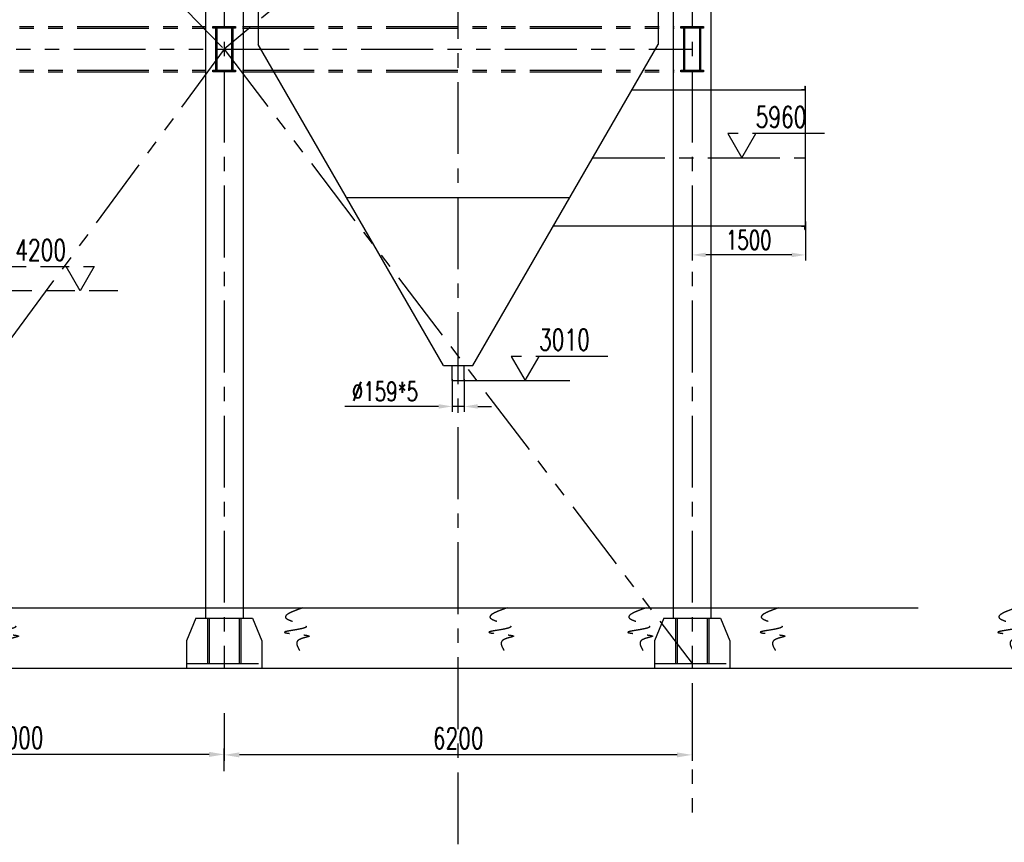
# Model space of a CAD drawing. Header units: millimetres. Extents: x -21 to 67273, y 14 to 95134.
# Tile 17 of 55: x 24244 to 37290, y 33915 to 44812. Entities that reach past the tile are written whole.
import ezdxf
from ezdxf.enums import TextEntityAlignment as Align

# ---------------------------------------------------------------- set-up
doc = ezdxf.new("R2010")
doc.units = ezdxf.units.MM
doc.header["$LTSCALE"] = 30
for name, pattern in [('CENTER', [50.8, 31.75, -6.35, 6.35, -6.35]), ('DASHED', [19.05, 12.7, -6.35]), ('PHANTOM', [63.5, 31.75, -6.35, 6.35, -6.35, 6.35, -6.35])]:
    doc.linetypes.add(name, pattern=pattern)
doc.layers.get('Defpoints').update_dxf_attribs({"color": 5})
for name, color, linetype in [('双点画线', 6, 'PHANTOM'), ('标注', 3, 'Continuous'), ('点画线', 2, 'CENTER'), ('虚线', 1, 'DASHED')]:
    doc.layers.add(name, color=color, linetype=linetype)
doc.styles.get("Standard").update_dxf_attribs({"font": 'romans.shx', "width": 0.7, "bigfont": 'hzdx.shx'})
doc.dimstyles.new('STANDARD$0', dxfattribs={"dimscale": 25, "dimtxt": 3.5, "dimasz": 2.5, "dimexe": 1, "dimexo": 0, "dimgap": 1, "dimtad": 1, "dimdec": 0, "dimdsep": 46, "dimtxsty": 'Standard', "dimcen": 2.5, "dimclrd": 256, "dimclre": 256, "dimclrt": 256, "dimadec": 0, "dimazin": 0, "dimtfac": 10, "dimtdec": 0, "dimtmove": 0, "dimatfit": 3, "dimfxl": 1, "dimtolj": 1, "dimtzin": 0, "dimarcsym": 0})

# ---------------------------------------------------------------- blocks, each defined once
blk = doc.blocks.new('*D17')
at = {"layer": 'Defpoints'}
for p in [(20954, 35397), (20954, 35079), (26954, 34856)]:
    blk.add_point(p, dxfattribs=at)
at = {"layer": '标注'}
for p, q in [((20954, 35397), (20954, 34999)), ((26954, 34856), (26954, 35159)), ((26754, 35079), (21154, 35079))]:
    blk.add_line(p, q, dxfattribs=at)
for points in [[(21154, 35113), (21154, 35046), (20954, 35079)], [(26754, 35113), (26754, 35046), (26954, 35079)]]:
    blk.add_solid(points, dxfattribs=at)
at = {"layer": '标注', "insert": (24223, 35299), "char_height": 280, "attachment_point": 5}
blk.add_mtext('6000', dxfattribs=at)
blk = doc.blocks.new('*D18')
at = {"layer": 'Defpoints'}
for p in [(26954, 35624), (33154, 35592), (26954, 35073)]:
    blk.add_point(p, dxfattribs=at)
at = {"layer": '标注'}
for p, q in [((26954, 35624), (26954, 34993)), ((33154, 35592), (33154, 34993)), ((32954, 35073), (27154, 35073))]:
    blk.add_line(p, q, dxfattribs=at)
for points in [[(27154, 35106), (27154, 35040), (26954, 35073)], [(32954, 35106), (32954, 35040), (33154, 35073)]]:
    blk.add_solid(points, dxfattribs=at)
at = {"layer": '标注', "insert": (30054, 35293), "char_height": 280, "attachment_point": 5}
blk.add_mtext('6200', dxfattribs=at)
blk = doc.blocks.new('*D165')
at = {"layer": 'Defpoints', "color": 0}
for p in [(33154, 42138), (34654, 42138), (33154, 41696)]:
    blk.add_point(p, dxfattribs=at)
at = {"layer": '标注', "lineweight": -2}
for p, q in [((33154, 42138), (33154, 41624)), ((34654, 42138), (34654, 41624)), ((34474, 41696), (33334, 41696))]:
    blk.add_line(p, q, dxfattribs=at)
at = {"layer": '标注'}
for points in [[(33334, 41726), (33334, 41666), (33154, 41696)], [(34474, 41726), (34474, 41666), (34654, 41696)]]:
    blk.add_solid(points, dxfattribs=at)
at = {"layer": '标注', "lineweight": -2, "insert": (33904, 41894), "char_height": 252, "attachment_point": 5}
blk.add_mtext('\\A1;1500', dxfattribs=at)
blk = doc.blocks.new('*D166')
at = {"layer": 'Defpoints', "color": 0}
for p in [(29974, 40051), (30134, 40051), (29974, 39689)]:
    blk.add_point(p, dxfattribs=at)
at = {"layer": '标注', "lineweight": -2}
for p, q in [((29974, 40051), (29974, 39617)), ((30134, 40051), (30134, 39617)), ((29794, 39689), (28554, 39689)), ((30134, 39689), (29974, 39689)), ((30314, 39689), (30494, 39689))]:
    blk.add_line(p, q, dxfattribs=at)
at = {"layer": '标注'}
for points in [[(29794, 39719), (29794, 39659), (29974, 39689)], [(30314, 39719), (30314, 39659), (30134, 39689)]]:
    blk.add_solid(points, dxfattribs=at)
at = {"layer": '标注', "lineweight": -2, "insert": (29084, 39887), "char_height": 252, "attachment_point": 5}
blk.add_mtext('\\A1;%%C159*5', dxfattribs=at)

msp = doc.modelspace()

# ---------------------------------------------------------------- linework, layer by layer
for p, q in [((26703.76, 82862.118), (26703.76, 36882.118)), ((27203.76, 82862.118), (27203.76, 36882.118)), ((32903.76, 82862.118), (32903.76, 36882.118)), ((33403.76, 82862.118), (33403.76, 36882.118)), ((32357.35, 43882.488), (34653.76, 43882.488)), ((34603.76, 43887.488), (34603.76, 43882.488)), ((34603.76, 43887.488), (34648.76, 43887.488)), ((34648.76, 43932.488), (34648.76, 43887.488)), ((34648.76, 43932.488), (34653.76, 43932.488)), ((34653.76, 43932.488), (34653.76, 42032.488)), ((31318.119, 42082.488), (34653.76, 42082.488)), ((34603.76, 42077.488), (34603.76, 42082.488)), ((34603.76, 42077.488), (34648.76, 42077.488)), ((34648.76, 42032.488), (34648.76, 42077.488)), ((34648.76, 42032.488), (34653.76, 42032.488)), ((5296.526, 37022.118), (36150.82, 37022.118)), ((5815.837, 36222.118), (63657.23, 36222.118))]:
    msp.add_line(p, q)
at = {"lineweight": -2}
for p, q in [((27403.76, 49582.488), (27403.76, 44482.488)), ((32703.76, 49582.488), (32703.76, 44482.488)), ((29858.29, 40231.118), (27403.76, 44482.488)), ((30249.23, 40231.118), (32703.76, 44482.488)), ((31532.137, 42453.178), (28575.383, 42453.178)), ((29858.29, 40231.118), (30249.23, 40231.118)), ((29973.76, 40032.118), (29973.76, 40231.118)), ((30133.76, 40032.118), (30133.76, 40231.118)), ((29973.76, 40032.118), (30133.76, 40032.118))]:
    msp.add_line(p, q, dxfattribs=at)
at = {"layer": '双点画线'}
for p, q in [((20953.76, 50587.118), (26953.76, 44422.118)), ((33153.76, 49587.118), (26953.76, 44422.118)), ((21193.76, 44722.118), (26713.76, 44722.118)), ((21193.76, 44702.118), (26713.76, 44702.118)), ((27193.76, 44722.118), (32913.76, 44722.118)), ((27193.76, 44702.118), (32913.76, 44702.118)), ((7813.76, 44422.118), (33153.76, 44422.118)), ((26953.76, 44422.118), (20953.76, 36282.118)), ((26953.76, 44422.118), (33153.76, 36282.118)), ((21193.76, 44142.118), (26713.76, 44142.118)), ((21193.76, 44122.118), (26713.76, 44122.118)), ((27193.76, 44142.118), (32913.76, 44142.118)), ((27193.76, 44122.118), (32913.76, 44122.118)), ((26578.76, 36882.118), (26453.76, 36582.118)), ((26578.76, 36882.118), (27328.76, 36882.118)), ((26733.76, 36882.118), (26733.76, 36282.118)), ((26753.76, 36882.118), (26753.76, 36282.118)), ((27153.76, 36882.118), (27153.76, 36282.118)), ((27173.76, 36882.118), (27173.76, 36282.118)), ((27328.76, 36882.118), (27453.76, 36582.118)), ((32778.76, 36882.118), (32653.76, 36582.118)), ((32778.76, 36882.118), (33528.76, 36882.118)), ((32933.76, 36882.118), (32933.76, 36282.118)), ((32953.76, 36882.118), (32953.76, 36282.118)), ((33353.76, 36882.118), (33353.76, 36282.118)), ((33373.76, 36882.118), (33373.76, 36282.118)), ((33528.76, 36882.118), (33653.76, 36582.118)), ((26453.76, 36582.118), (26453.76, 36222.118)), ((27453.76, 36582.118), (27453.76, 36222.118)), ((32653.76, 36582.118), (32653.76, 36222.118)), ((33653.76, 36582.118), (33653.76, 36222.118)), ((26453.76, 36282.118), (27453.76, 36282.118)), ((32653.76, 36282.118), (33653.76, 36282.118)), ((26453.76, 36222.118), (27453.76, 36222.118)), ((32653.76, 36222.118), (33653.76, 36222.118)), ((33153.76, 36022.118), (33153.76, 34129.935))]:
    msp.add_line(p, q, dxfattribs=at)
for points in [[(26803.76, 44722.118), (27103.76, 44722.118), (27103.76, 44702.118), (26803.76, 44702.118)], [(26853.76, 44702.118), (26853.76, 44142.118), (26841.76, 44142.118), (26841.76, 44702.118)], [(27065.76, 44702.118), (27065.76, 44142.118), (27053.76, 44142.118), (27053.76, 44702.118)], [(33003.76, 44722.118), (33303.76, 44722.118), (33303.76, 44702.118), (33003.76, 44702.118)], [(33053.76, 44702.118), (33053.76, 44142.118), (33041.76, 44142.118), (33041.76, 44702.118)], [(33265.76, 44702.118), (33265.76, 44142.118), (33253.76, 44142.118), (33253.76, 44702.118)], [(26803.76, 44142.118), (27103.76, 44142.118), (27103.76, 44122.118), (26803.76, 44122.118)], [(33003.76, 44142.118), (33303.76, 44142.118), (33303.76, 44122.118), (33003.76, 44122.118)]]:
    msp.add_lwpolyline(points, close=True, dxfattribs=at)
for points in [[(34906.514, 43302.488), (33626.514, 43302.488), (33811.266, 42982.488), (33996.018, 43302.488)], [(32036.636, 40352.118), (30756.636, 40352.118), (30941.388, 40032.118), (31126.14, 40352.118)]]:
    msp.add_lwpolyline(points, dxfattribs=at)
at = {"layer": '标注', "lineweight": -2}
msp.add_line((30133.76, 40032.118), (31533.208, 40032.118), dxfattribs=at)
at = {"layer": '点画线'}
for p, q in [((30053.76, 30841.235), (30053.76, 86512.247)), ((26953.76, 83762.118), (26953.76, 36222.118)), ((33153.76, 83762.118), (33153.76, 36222.118)), ((31837.735, 42982.488), (34653.76, 42982.488))]:
    msp.add_line(p, q, dxfattribs=at)
at = {"layer": '虚线'}
for points in [[(23948.197, 41542.118), (25228.197, 41542.118), (25043.445, 41222.118), (24858.693, 41542.118)], [(25545.872, 41222.118), (23663.762, 41222.118)]]:
    msp.add_lwpolyline(points, dxfattribs=at)
for points in [[(24144.663, 37022.118), (23919.403, 36886.338), (24189.715, 36769.287), (23901.383, 36697.256), (24225.756, 36643.233), (24072.58, 36580.206), (24108.621, 36445.147)], [(27995.684, 37022.118), (27770.425, 36886.338), (28040.736, 36769.287), (27752.404, 36697.256), (28076.778, 36643.233), (27923.601, 36580.206), (27959.643, 36445.147)], [(30705.031, 37022.118), (30479.772, 36886.338), (30750.083, 36769.287), (30461.751, 36697.256), (30786.125, 36643.233), (30632.948, 36580.206), (30668.99, 36445.147)], [(32545.342, 37022.118), (32320.083, 36886.338), (32590.394, 36769.287), (32302.062, 36697.256), (32626.436, 36643.233), (32473.259, 36580.206), (32509.301, 36445.147)], [(34300.454, 37022.118), (34075.194, 36886.338), (34345.506, 36769.287), (34057.174, 36697.256), (34381.547, 36643.233), (34228.371, 36580.206), (34264.412, 36445.147)], [(37448.642, 37022.118), (37223.382, 36886.338), (37493.694, 36769.287), (37205.362, 36697.256), (37529.735, 36643.233), (37376.559, 36580.206), (37412.6, 36445.147)]]:
    msp.add_spline(points, degree=3, dxfattribs=at)

# ---------------------------------------------------------------- texts
at = {"layer": '双点画线', "width": 0.7}
for s, p in [('5960', (33996.018, 43522.488)), ('3010', (31126.14, 40572.118))]:
    msp.add_text(s, height=280, dxfattribs=at).set_placement(p, align=Align.MIDDLE_LEFT)
at = {"layer": '虚线', "width": 0.7}
msp.add_text('4200', height=280, dxfattribs=at).set_placement((24858.693, 41762.118), align=Align.MIDDLE_RIGHT)

# ---------------------------------------------------------------- dimensions: what is measured, and where the dimension line sits
at = {"layer": '标注', "lineweight": -2}
dim = msp.add_linear_dim(base=(33153.76, 41696.493), p1=(34653.76, 42137.818), p2=(33153.76, 42137.818), dimstyle='STANDARD$0', override={"dimscale": 72, "dimcen": 611.116291}, dxfattribs=at)
dim.commit()
dim.dimension.update_dxf_attribs({"geometry": '*D165', "text_midpoint": (33903.76, 41894.493)})
dim = msp.add_linear_dim(base=(29973.76, 39688.786), p1=(30133.76, 40051.218), p2=(29973.76, 40051.218), text='%%C159*5', dimstyle='STANDARD$0', override={"dimscale": 72, "dimcen": 611.116291}, dxfattribs=at)
dim.commit()
dim.dimension.update_dxf_attribs({"geometry": '*D166', "text_midpoint": (29083.96, 39886.786)})
at = {"layer": '标注'}
for base, p1, p2, picture, middle in [((26953.76, 35072.853), (33153.76, 35591.532), (26953.76, 35623.949), '*D18', (30053.76, 35072.853)), ((20953.76, 35079.262), (26953.76, 34855.583), (20953.76, 35397.027), '*D17', (24222.572, 35079.262))]:
    dim = msp.add_linear_dim(base=base, p1=p1, p2=p2, dimstyle='STANDARD$0', override={"dimscale": 80, "dimdec": 2, "dimzin": 12, "dimcen": 0, "dimclrd": 0, "dimclre": 0, "dimadec": 2, "dimazin": 3, "dimtfac": 1, "dimtdec": 2, "dimtolj": 0, "dimtzin": 8, "dimlwd": 65535, "dimlwe": 65535}, dxfattribs=at)
    dim.commit()
    dim.dimension.update_dxf_attribs({"geometry": picture, "text_midpoint": middle, "dimtype": 160})

doc.saveas('drawing.dxf')
